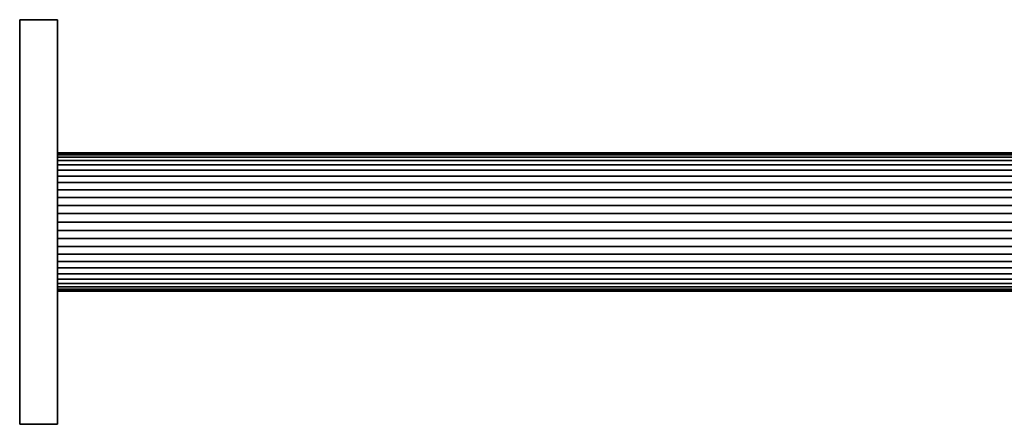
# Model space of a CAD drawing. Header units: metres. Extents: x 18 to 383, y -38 to 38.
# Tile 1 of 2: x 18 to 200, y -38 to 38. Entities that reach past the tile are written whole.
import ezdxf

# ---------------------------------------------------------------- set-up
doc = ezdxf.new("R2010")
doc.units = ezdxf.units.M
doc.layers.add('solid_26_000_813_XXX', color=7, linetype='CONTINUOUS')

msp = doc.modelspace()

# ---------------------------------------------------------------- linework, layer by layer
at = {"layer": 'solid_26_000_813_XXX'}
for points in [[(18, -37.5, -37.5), (18, 37.5, -37.5), (25, 37.5, -37.5), (25, -37.5, -37.5)], [(18, 37.5, -37.5), (18, 37.5, 37.5), (25, 37.5, 37.5), (25, 37.5, -37.5)], [(18, 37.5, 37.5), (18, -37.5, 37.5), (25, -37.5, 37.5), (25, 37.5, 37.5)], [(18, -37.5, 37.5), (18, 37.5, 37.5), (18, 37.5, -37.5), (18, -37.5, -37.5)], [(25, -4.55631, -12.014003), (25, -5.971693, -11.37811), (25, -37.5, -37.5), (25, 37.5, -37.5)], [(25, 12.014958, 4.556673), (25, 37.5, -37.5), (25, 37.5, 37.5), (25, 11.377205, 5.971218)], [(25, -3.075206, -12.476603), (25, -4.55631, -12.014003), (25, 37.5, -37.5)], [(25, -1.559943, -12.753938), (25, -3.075206, -12.476603), (25, 37.5, -37.5)], [(25, 0, -12.85), (25, -1.559943, -12.753938), (25, 37.5, -37.5)], [(25, 1.559943, -12.753938), (25, 0, -12.85), (25, 37.5, -37.5)], [(25, 3.075206, -12.476603), (25, 1.559943, -12.753938), (25, 37.5, -37.5)], [(25, 4.55631, -12.014003), (25, 3.075206, -12.476603), (25, 37.5, -37.5)], [(25, 5.971693, -11.37811), (25, 4.55631, -12.014003), (25, 37.5, -37.5)], [(25, 7.299051, -10.574501), (25, 5.971693, -11.37811), (25, 37.5, -37.5)], [(25, 8.521126, -9.618363), (25, 7.299051, -10.574501), (25, 37.5, -37.5)], [(25, 9.617598, -8.520449), (25, 8.521126, -9.618363), (25, 37.5, -37.5)], [(25, 10.575343, -7.299632), (25, 9.617598, -8.520449), (25, 37.5, -37.5)], [(25, 11.377205, -5.971218), (25, 10.575343, -7.299632), (25, 37.5, -37.5)], [(25, 12.014958, -4.556673), (25, 11.377205, -5.971218), (25, 37.5, -37.5)], [(25, 12.47561, -3.074962), (25, 12.014958, -4.556673), (25, 37.5, -37.5)], [(25, 12.756309, -1.548896), (25, 12.47561, -3.074962), (25, 37.5, -37.5)], [(25, 12.848978), (25, 12.756309, -1.548896), (25, 37.5, -37.5)], [(25, 12.756309, 1.548896), (25, 12.848978), (25, 37.5, -37.5)], [(25, 12.47561, 3.074962), (25, 12.756309, 1.548896), (25, 37.5, -37.5)], [(25, 12.014958, 4.556673), (25, 12.47561, 3.074962), (25, 37.5, -37.5)], [(25, 4.55631, 12.014003), (25, 5.971693, 11.37811), (25, 37.5, 37.5), (25, -37.5, 37.5)], [(25, 10.575343, 7.299632), (25, 11.377205, 5.971218), (25, 37.5, 37.5)], [(25, 9.617598, 8.520449), (25, 10.575343, 7.299632), (25, 37.5, 37.5)], [(25, 8.521126, 9.618363), (25, 9.617598, 8.520449), (25, 37.5, 37.5)], [(25, 7.299051, 10.574501), (25, 8.521126, 9.618363), (25, 37.5, 37.5)], [(25, 5.971693, 11.37811), (25, 7.299051, 10.574501), (25, 37.5, 37.5)], [(338, 12.848978), (338, 12.756309, -1.548896), (25, 12.756309, -1.548896), (25, 12.848978)], [(338, 12.756309, 1.548896), (338, 12.848978), (25, 12.848978), (25, 12.756309, 1.548896)], [(338, 12.756309, -1.548896), (338, 12.47561, -3.074962), (25, 12.47561, -3.074962), (25, 12.756309, -1.548896)], [(338, 12.47561, 3.074962), (338, 12.756309, 1.548896), (25, 12.756309, 1.548896), (25, 12.47561, 3.074962)], [(338, 12.47561, -3.074962), (338, 12.014958, -4.556673), (25, 12.014958, -4.556673), (25, 12.47561, -3.074962)], [(338, 12.014958, 4.556673), (338, 12.47561, 3.074962), (25, 12.47561, 3.074962), (25, 12.014958, 4.556673)], [(338, 12.014958, -4.556673), (338, 11.377205, -5.971218), (25, 11.377205, -5.971218), (25, 12.014958, -4.556673)], [(338, 11.377205, 5.971218), (338, 12.014958, 4.556673), (25, 12.014958, 4.556673), (25, 11.377205, 5.971218)], [(338, 11.377205, -5.971218), (338, 10.575343, -7.299632), (25, 10.575343, -7.299632), (25, 11.377205, -5.971218)], [(338, 10.575343, 7.299632), (338, 11.377205, 5.971218), (25, 11.377205, 5.971218), (25, 10.575343, 7.299632)], [(338, 10.575343, -7.299632), (338, 9.617598, -8.520449), (25, 9.617598, -8.520449), (25, 10.575343, -7.299632)], [(338, 9.617598, 8.520449), (338, 10.575343, 7.299632), (25, 10.575343, 7.299632), (25, 9.617598, 8.520449)], [(338, 9.617598, -8.520449), (338, 8.521126, -9.618363), (25, 8.521126, -9.618363), (25, 9.617598, -8.520449)], [(338, 8.521126, 9.618363), (338, 9.617598, 8.520449), (25, 9.617598, 8.520449), (25, 8.521126, 9.618363)], [(338, 8.521126, -9.618363), (338, 7.299051, -10.574501), (25, 7.299051, -10.574501), (25, 8.521126, -9.618363)], [(338, 7.299051, 10.574501), (338, 8.521126, 9.618363), (25, 8.521126, 9.618363), (25, 7.299051, 10.574501)], [(338, 7.299051, -10.574501), (338, 5.971693, -11.37811), (25, 5.971693, -11.37811), (25, 7.299051, -10.574501)], [(338, 5.971693, 11.37811), (338, 7.299051, 10.574501), (25, 7.299051, 10.574501), (25, 5.971693, 11.37811)], [(338, 5.971693, -11.37811), (338, 4.55631, -12.014003), (25, 4.55631, -12.014003), (25, 5.971693, -11.37811)], [(338, 4.55631, 12.014003), (338, 5.971693, 11.37811), (25, 5.971693, 11.37811), (25, 4.55631, 12.014003)], [(25, 3.075206, 12.476603), (25, 4.55631, 12.014003), (25, -37.5, 37.5)], [(338, 4.55631, -12.014003), (338, 3.075206, -12.476603), (25, 3.075206, -12.476603), (25, 4.55631, -12.014003)], [(338, 3.075206, 12.476603), (338, 4.55631, 12.014003), (25, 4.55631, 12.014003), (25, 3.075206, 12.476603)], [(25, 1.559943, 12.753938), (25, 3.075206, 12.476603), (25, -37.5, 37.5)], [(338, 3.075206, -12.476603), (338, 1.559943, -12.753938), (25, 1.559943, -12.753938), (25, 3.075206, -12.476603)], [(338, 1.559943, 12.753938), (338, 3.075206, 12.476603), (25, 3.075206, 12.476603), (25, 1.559943, 12.753938)], [(25, 1.559943, 12.753938), (25, -37.5, 37.5), (25, 0, 12.85)], [(338, 0, 12.85), (338, 1.559943, 12.753938), (25, 1.559943, 12.753938), (25, 0, 12.85)], [(338, 1.559943, -12.753938), (338, 0, -12.85), (25, 0, -12.85), (25, 1.559943, -12.753938)], [(25, -1.559943, 12.753938), (25, 0, 12.85), (25, -37.5, 37.5)], [(338, -1.559943, 12.753938), (338, 0, 12.85), (25, 0, 12.85), (25, -1.559943, 12.753938)], [(338, 0, -12.85), (338, -1.559943, -12.753938), (25, -1.559943, -12.753938), (25, 0, -12.85)], [(25, -3.075206, 12.476603), (25, -1.559943, 12.753938), (25, -37.5, 37.5)], [(338, -3.075206, 12.476603), (338, -1.559943, 12.753938), (25, -1.559943, 12.753938), (25, -3.075206, 12.476603)], [(338, -1.559943, -12.753938), (338, -3.075206, -12.476603), (25, -3.075206, -12.476603), (25, -1.559943, -12.753938)], [(25, -4.55631, 12.014003), (25, -3.075206, 12.476603), (25, -37.5, 37.5)], [(338, -4.55631, 12.014003), (338, -3.075206, 12.476603), (25, -3.075206, 12.476603), (25, -4.55631, 12.014003)], [(338, -3.075206, -12.476603), (338, -4.55631, -12.014003), (25, -4.55631, -12.014003), (25, -3.075206, -12.476603)], [(25, -5.971693, 11.37811), (25, -4.55631, 12.014003), (25, -37.5, 37.5)], [(338, -5.971693, 11.37811), (338, -4.55631, 12.014003), (25, -4.55631, 12.014003), (25, -5.971693, 11.37811)], [(338, -4.55631, -12.014003), (338, -5.971693, -11.37811), (25, -5.971693, -11.37811), (25, -4.55631, -12.014003)], [(25, -5.971693, -11.37811), (25, -7.299051, -10.574501), (25, -37.5, -37.5)], [(25, -7.299051, 10.574501), (25, -5.971693, 11.37811), (25, -37.5, 37.5)], [(338, -7.299051, 10.574501), (338, -5.971693, 11.37811), (25, -5.971693, 11.37811), (25, -7.299051, 10.574501)], [(338, -5.971693, -11.37811), (338, -7.299051, -10.574501), (25, -7.299051, -10.574501), (25, -5.971693, -11.37811)], [(25, -7.299051, -10.574501), (25, -8.521126, -9.618363), (25, -37.5, -37.5)], [(25, -8.521126, 9.618363), (25, -7.299051, 10.574501), (25, -37.5, 37.5)], [(338, -8.521126, 9.618363), (338, -7.299051, 10.574501), (25, -7.299051, 10.574501), (25, -8.521126, 9.618363)], [(338, -7.299051, -10.574501), (338, -8.521126, -9.618363), (25, -8.521126, -9.618363), (25, -7.299051, -10.574501)], [(25, -8.521126, -9.618363), (25, -9.617598, -8.520449), (25, -37.5, -37.5)], [(25, -9.617598, 8.520449), (25, -8.521126, 9.618363), (25, -37.5, 37.5)], [(338, -9.617598, 8.520449), (338, -8.521126, 9.618363), (25, -8.521126, 9.618363), (25, -9.617598, 8.520449)], [(338, -8.521126, -9.618363), (338, -9.617598, -8.520449), (25, -9.617598, -8.520449), (25, -8.521126, -9.618363)], [(25, -9.617598, -8.520449), (25, -10.575343, -7.299632), (25, -37.5, -37.5)], [(25, -10.575343, 7.299632), (25, -9.617598, 8.520449), (25, -37.5, 37.5)], [(338, -10.575343, 7.299632), (338, -9.617598, 8.520449), (25, -9.617598, 8.520449), (25, -10.575343, 7.299632)], [(338, -9.617598, -8.520449), (338, -10.575343, -7.299632), (25, -10.575343, -7.299632), (25, -9.617598, -8.520449)], [(25, -10.575343, -7.299632), (25, -11.377205, -5.971218), (25, -37.5, -37.5)], [(25, -11.377205, 5.971218), (25, -10.575343, 7.299632), (25, -37.5, 37.5)], [(338, -11.377205, 5.971218), (338, -10.575343, 7.299632), (25, -10.575343, 7.299632), (25, -11.377205, 5.971218)], [(338, -10.575343, -7.299632), (338, -11.377205, -5.971218), (25, -11.377205, -5.971218), (25, -10.575343, -7.299632)], [(25, -12.014958, -4.556673), (25, -37.5, 37.5), (25, -37.5, -37.5), (25, -11.377205, -5.971218)], [(25, -12.014958, 4.556673), (25, -11.377205, 5.971218), (25, -37.5, 37.5)], [(338, -12.014958, 4.556673), (338, -11.377205, 5.971218), (25, -11.377205, 5.971218), (25, -12.014958, 4.556673)], [(338, -11.377205, -5.971218), (338, -12.014958, -4.556673), (25, -12.014958, -4.556673), (25, -11.377205, -5.971218)], [(25, -12.47561, 3.074962), (25, -12.014958, 4.556673), (25, -37.5, 37.5)], [(25, -12.014958, -4.556673), (25, -12.47561, -3.074962), (25, -37.5, 37.5)], [(338, -12.47561, 3.074962), (338, -12.014958, 4.556673), (25, -12.014958, 4.556673), (25, -12.47561, 3.074962)], [(338, -12.014958, -4.556673), (338, -12.47561, -3.074962), (25, -12.47561, -3.074962), (25, -12.014958, -4.556673)], [(25, -12.756309, 1.548896), (25, -12.47561, 3.074962), (25, -37.5, 37.5)], [(25, -12.47561, -3.074962), (25, -12.756309, -1.548896), (25, -37.5, 37.5)], [(338, -12.756309, 1.548896), (338, -12.47561, 3.074962), (25, -12.47561, 3.074962), (25, -12.756309, 1.548896)], [(338, -12.47561, -3.074962), (338, -12.756309, -1.548896), (25, -12.756309, -1.548896), (25, -12.47561, -3.074962)], [(25, -12.848978), (25, -12.756309, 1.548896), (25, -37.5, 37.5)], [(25, -12.756309, -1.548896), (25, -12.848978), (25, -37.5, 37.5)], [(338, -12.848978), (338, -12.756309, 1.548896), (25, -12.756309, 1.548896), (25, -12.848978)], [(338, -12.756309, -1.548896), (338, -12.848978), (25, -12.848978), (25, -12.756309, -1.548896)], [(18, -37.5, 37.5), (18, -37.5, -37.5), (25, -37.5, -37.5), (25, -37.5, 37.5)]]:
    msp.add_3dface(points, dxfattribs=at)

doc.saveas('drawing.dxf')
